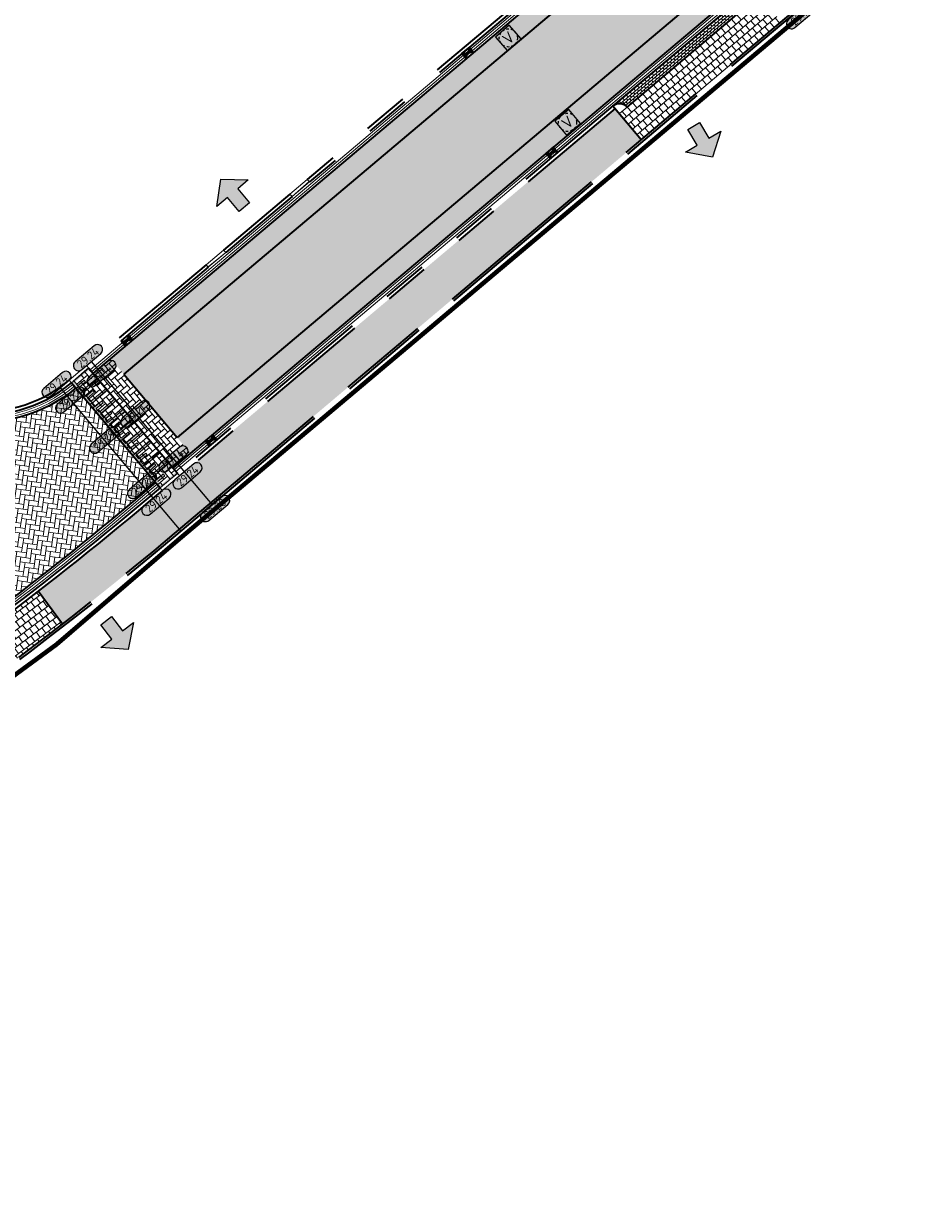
# Model space of a CAD drawing. Header units: metres. Extents: x 199937 to 201628, y 374508 to 375260.
# Tile 54 of 183: x 201358 to 201398, y 374707 to 374759. Entities that reach past the tile are written whole.
import ezdxf
from ezdxf.enums import TextEntityAlignment as Align

# ---------------------------------------------------------------- set-up
doc = ezdxf.new("R2010")
doc.units = ezdxf.units.M
for name, pattern in [('HIDDENX2', [0.75, 0.5, -0.25]), ('VH-OPSLUITBAND_100X200', [16, 8, -2, 4, -2]), ('VH-OPSLUITBAND_150X250', [24, 16, -2, 4, -2]), ('VH-TROTTOIRBAND_130-150', [15, 5, -2, 2, -2, 2, -2]), ('XX-PROJECTGRENS', [18, 12, -3, 0, -3])]:
    doc.linetypes.add(name, pattern=pattern)
doc.layers.add('000___INRIT-PIJL', color=252, linetype='Continuous')
for name, color, linetype, lineweight in [('031___CL_DREMPEL TALUD', 250, 'Continuous', 18), ('B-WE-RI-VWA_RIOOLPUT_VALPUT-S', 20, 'Continuous', 25), ('N-WE-OG-HOOGTELIJN-G', 7, 'Continuous', 25), ('N-WE-RI-KOLK-S', 7, 'Continuous', 25), ('N-WE-VH-DREMPEL-G', 30, 'Continuous', 35), ('N-WE-VH-DWARSHELLING-S', 7, 'Continuous', 25), ('N-WE-VH-GOOT-G', 170, 'Continuous', 35), ('N-WE-VH-KANTOPSLUITING_OPSLUITBAND_100X200-G', 150, 'VH-OPSLUITBAND_100X200', 35), ('N-WE-VH-KANTOPSLUITING_OPSLUITBAND_150X250-G', 150, 'VH-OPSLUITBAND_150X250', 35), ('N-WE-VH-KANTOPSLUITING_TROTTOIRBAND_130 150-G', 210, 'VH-TROTTOIRBAND_130-150', 35), ('N-WE-VH-KANTOPSLUITING_TROTTOIRBAND_130 150_250_HOEKBLOK-S', 210, 'Continuous', 25), ('N-WE-VH-KANTOPSLUITING_TROTTOIRBAND_130 150_250_INRITVERLOOPBAND-G', 210, 'VH-TROTTOIRBAND_130-150', 35), ('N-WE-VH-KANTOPSLUITING_TROTTOIRBAND_130 150_250_INRITVERLOOPBAND-S', 210, 'Continuous', 25), ('N-WE-VH-KANTOPSLUITING_VERLOOPBAND-S', 251, 'Continuous', 25), ('N-WE-VH-KANTVERHARDING_STREKLAAG-G', 60, 'Continuous', 18), ('N-WE-VH-VERHARDING_BETONSTRAATSTEEN-G', 252, 'Continuous', 35), ('N-WE-VH-VERHARDING_TEGEL-A', 252, 'Continuous', 18), ('N-WE-VH-VERHARDING_TEGEL-G', 252, 'Continuous', 35), ('N-WE-VW-MARKERING-V', 7, 'Continuous', 18), ('X-XX-AL-HOOGTELABEL-S', 7, 'Continuous', 25)]:
    doc.layers.add(name, color=color, linetype=linetype, lineweight=lineweight)
doc.layers.add('N-WE-KG-GRENS_PROJECT-G', color=7, linetype='XX-PROJECTGRENS', lineweight=35, transparency=0.45)
for name, color, linetype, lineweight, true_color in [('N-WE-VH-VERHARDING_BETONSTRAATSTEEN_GRIJS-A', 7, 'Continuous', 18, 0xa6a6a6), ('N-WE-VH-VERHARDING_BETONSTRAATSTEEN_HEIDE-A', 7, 'Continuous', 0, 0x986657), ('N-WE-VH-VERHARDING_BETONSTRAATSTEEN_ROOD-A', 7, 'Continuous', 0, 0xa92c0a)]:
    doc.layers.add(name, color=color, linetype=linetype, lineweight=lineweight, true_color=true_color)
doc.styles.add('NLCS-ISO', font='NLCS-ISO.ttf')
doc.styles.add('NLCS-ISO-ANNOTATIEF-T18', font='NLCS-ISO.ttf', dxfattribs={"height": 1.8})
pattern_1 = [(130.46753786, (0, 0), (-0.2960560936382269, 0.02346890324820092), [0.63, -0.21]), (40.46753786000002, (-0.3195249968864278, -0.272587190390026), (-0.2960560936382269, 0.02346890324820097), [0.6299999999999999, -0.21])]

# ---------------------------------------------------------------- blocks, each defined once
blk = doc.blocks.new('*U272')
at = {"flags": 128}
for points in [[(-2.74999999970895, -0.0999999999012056), (-2.74999999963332, -0.4999999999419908)], [(-2.649999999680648, -0.4999999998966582), (-2.749999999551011, -0.4999999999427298)], [(-2.649999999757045, -0.09999999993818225), (-2.649999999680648, -0.4999999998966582)], [(-2.649999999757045, -0.09999999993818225), (-2.449999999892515, -0.09999999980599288)], [(-2.449999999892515, -0.09999999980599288), (-2.449999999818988, -0.9999999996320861)], [(-2.349999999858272, -0.0999999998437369), (-2.349999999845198, -0.9999999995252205)], [(-2.349999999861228, -0.100000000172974), (-2.149999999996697, -0.1000000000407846)], [(-2.149999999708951, -0.09999999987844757), (-2.14999999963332, -0.4999999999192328)], [(-2.049999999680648, -0.4999999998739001), (-2.149999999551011, -0.4999999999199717)], [(-2.049999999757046, -0.09999999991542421), (-2.049999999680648, -0.4999999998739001)], [(-2.049999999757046, -0.09999999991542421), (-1.849999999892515, -0.09999999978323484)], [(-1.849999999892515, -0.09999999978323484), (-1.849999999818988, -0.9999999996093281)], [(-1.749999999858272, -0.09999999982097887), (-1.749999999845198, -0.9999999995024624)], [(-1.749999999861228, -0.100000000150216), (-1.549999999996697, -0.1000000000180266)], [(-1.54999999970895, -0.09999999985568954), (-1.54999999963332, -0.4999999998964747)], [(-1.449999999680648, -0.4999999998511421), (-1.549999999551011, -0.4999999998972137)], [(-1.449999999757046, -0.09999999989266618), (-1.449999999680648, -0.4999999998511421)], [(-1.449999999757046, -0.09999999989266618), (-1.249999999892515, -0.09999999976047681)], [(-1.249999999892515, -0.09999999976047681), (-1.249999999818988, -0.99999999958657)], [(-1.149999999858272, -0.09999999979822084), (-1.149999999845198, -0.9999999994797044)], [(-1.149999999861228, -0.1000000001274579), (-0.9499999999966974, -0.09999999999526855)], [(-0.9499999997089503, -0.09999999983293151), (-0.9499999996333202, -0.4999999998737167)], [(-0.849999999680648, -0.4999999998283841), (-0.9499999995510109, -0.4999999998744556)], [(-0.8499999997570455, -0.09999999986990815), (-0.6499999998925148, -0.09999999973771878)], [(-0.8499999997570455, -0.09999999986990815), (-0.849999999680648, -0.4999999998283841)], [(-0.6499999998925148, -0.09999999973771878), (-0.6499999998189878, -0.999999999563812)], [(-0.5499999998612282, -0.1000000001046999), (-0.3499999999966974, -0.09999999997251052)], [(-0.5499999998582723, -0.09999999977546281), (-0.5499999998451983, -0.9999999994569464)], [(-0.3499999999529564, -0.09999999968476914), (-0.3499999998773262, -0.4999999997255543)], [(-0.249999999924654, -0.4999999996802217), (-0.3499999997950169, -0.4999999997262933)], [(-0.2500000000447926, -0.1000000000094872), (-0.05000000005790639, -0.1000000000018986)], [(-0.2500000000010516, -0.09999999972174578), (-0.249999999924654, -0.4999999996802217)], [(-0.05000000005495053, -0.09999999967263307), (-0.04999999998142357, -0.9999999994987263)], [(0.04999999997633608, -0.1000000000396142), (0.2499999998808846, -0.1000000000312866)], [(0.04999999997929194, -0.0999999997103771), (0.04999999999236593, -0.9999999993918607)], [(0.249999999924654, -0.09999999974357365), (0.2500000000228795, -0.4999999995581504)], [(0.3500000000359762, -0.4999999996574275), (0.2500000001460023, -0.4999999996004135)], [(0.3499999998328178, -0.1000000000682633), (0.5499999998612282, -0.1000000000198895)], [(0.3499999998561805, -0.09999999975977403), (0.3500000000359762, -0.4999999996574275)], [(0.549999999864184, -0.09999999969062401), (0.549999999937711, -0.9999999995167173)], [(0.6499999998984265, -0.09999999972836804), (0.6499999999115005, -0.9999999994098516)], [(0.6499999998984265, -0.09999999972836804), (0.849999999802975, -0.09999999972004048)], [(0.8499999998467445, -0.09999999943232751), (0.8499999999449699, -0.4999999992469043)], [(0.9499999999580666, -0.4999999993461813), (0.8500000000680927, -0.4999999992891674)], [(0.9499999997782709, -0.09999999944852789), (0.9499999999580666, -0.4999999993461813)], [(0.9499999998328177, -0.0999999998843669), (1.149999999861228, -0.09999999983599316)], [(1.149999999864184, -0.09999999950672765), (1.149999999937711, -0.9999999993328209)], [(1.249999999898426, -0.09999999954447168), (1.449999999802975, -0.09999999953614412)], [(1.249999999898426, -0.09999999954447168), (1.2499999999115, -0.9999999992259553)], [(1.449999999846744, -0.09999999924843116), (1.44999999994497, -0.499999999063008)], [(1.549999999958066, -0.499999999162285), (1.450000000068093, -0.499999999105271)], [(1.549999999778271, -0.09999999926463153), (1.549999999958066, -0.499999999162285)], [(1.549999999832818, -0.09999999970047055), (1.749999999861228, -0.0999999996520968)], [(1.749999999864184, -0.0999999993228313), (1.749999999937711, -0.9999999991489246)], [(1.849999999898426, -0.09999999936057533), (2.049999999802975, -0.09999999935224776)], [(1.849999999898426, -0.09999999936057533), (1.8499999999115, -0.9999999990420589)], [(2.049999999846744, -0.0999999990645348), (2.04999999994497, -0.4999999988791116)], [(2.149999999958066, -0.4999999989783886), (2.050000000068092, -0.4999999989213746)], [(2.149999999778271, -0.09999999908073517), (2.149999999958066, -0.4999999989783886)], [(2.149999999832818, -0.09999999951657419), (2.349999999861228, -0.09999999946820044)], [(2.349999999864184, -0.09999999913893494), (2.349999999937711, -0.9999999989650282)], [(2.449999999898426, -0.09999999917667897), (2.649999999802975, -0.09999999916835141)], [(2.449999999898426, -0.09999999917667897), (2.4499999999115, -0.9999999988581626)], [(2.649999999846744, -0.09999999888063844), (2.64999999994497, -0.4999999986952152)], [(2.749999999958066, -0.4999999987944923), (2.650000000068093, -0.4999999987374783)], [(2.749999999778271, -0.09999999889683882), (2.749999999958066, -0.4999999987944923)], [(-2.449999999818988, -0.9999999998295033), (-2.349999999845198, -0.9999999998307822)], [(-1.849999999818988, -0.9999999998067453), (-1.749999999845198, -0.9999999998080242)], [(-1.249999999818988, -0.9999999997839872), (-1.149999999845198, -0.9999999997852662)], [(-0.6499999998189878, -0.9999999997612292), (-0.5499999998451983, -0.9999999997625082)], [(-0.04999999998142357, -0.9999999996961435), (0.04999999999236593, -0.9999999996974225)], [(0.549999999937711, -0.9999999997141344), (0.6499999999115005, -0.9999999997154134)], [(1.149999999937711, -0.9999999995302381), (1.2499999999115, -0.9999999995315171)], [(1.749999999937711, -0.9999999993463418), (1.8499999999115, -0.9999999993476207)], [(2.349999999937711, -0.9999999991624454), (2.4499999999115, -0.9999999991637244)]]:
    blk.add_lwpolyline(points, dxfattribs=at)
blk = doc.blocks.new('inrit')
h = blk.add_hatch(color=256)
h.dxf.hatch_style = 1
h.paths.add_polyline_path([(0.3000000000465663, 1), (-0.300000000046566, 1), (-0.3000000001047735, 1.799999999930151), (-0.900000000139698, 1.799999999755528), (-2.328301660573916e-10, 2.599999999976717), (0.9000000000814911, 1.799999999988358), (0.2999999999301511, 1.799999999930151)])
at = {"color": 3, "flags": 128}
blk.add_lwpolyline([(0.3000000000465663, 1), (-0.300000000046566, 1), (-0.3000000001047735, 1.799999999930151), (-0.900000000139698, 1.799999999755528), (-2.328301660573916e-10, 2.599999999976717), (0.9000000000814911, 1.799999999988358), (0.2999999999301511, 1.799999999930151), (0.3000000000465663, 1)], dxfattribs=at)
blk = doc.blocks.new('SVH-VERLOOPBAND_TROTTOIRBAND 130 150X250 HD_OPSLUITBAND 150X250 HD_L1000_LINKS-MM')
at = {"linetype": 'Continuous', "lineweight": 0}
blk.add_lwpolyline([(0, 0), (-1000, 1.13686837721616e-13), (-1000, 150.0000000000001), (0, 150)], close=True, dxfattribs=at)
blk.add_lwpolyline([(0, 20), (-100, 20), (-900, 1.13686837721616e-13)], dxfattribs=at)
blk = doc.blocks.new('SVH-VERLOOPBAND_TROTTOIRBAND 130 150X250 HD_OPSLUITBAND 150X250 HD_L1000_RECHTS-MM')
at = {"linetype": 'Continuous', "lineweight": 0}
blk.add_lwpolyline([(0, 0), (1000, 1.13686837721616e-13), (1000, 150.0000000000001), (0, 150)], close=True, dxfattribs=at)
blk.add_lwpolyline([(0, 20), (100, 20), (900, 1.13686837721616e-13)], dxfattribs=at)
blk = doc.blocks.new('SVH-TROTTOIRBAND HOEKBLOK_130 150X250_R450_H90UITW_HD-MM')
at = {"linetype": 'Continuous', "lineweight": 0}
for q in [(450.0000000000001, 449.9999999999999), (0, 0)]:
    blk.add_line((8.266365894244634e-14, 450), q, dxfattribs=at)
for radius in [450, 430]:
    blk.add_arc((8.266365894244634e-14, 450), radius, 270, 0, dxfattribs=at)
blk = doc.blocks.new('*U283')
h = blk.add_hatch(color=253)
h.dxf.hatch_style = 1
edge = h.paths.add_edge_path()
edge.add_line((2.726055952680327, 1.132202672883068), (-2.726055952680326, 1.132202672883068))
edge.add_arc((-2.726055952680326, 0), 1.132202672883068, 90, 270)
edge.add_line((-2.726055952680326, -1.132202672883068), (2.726055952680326, -1.132202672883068))
edge.add_arc((2.726055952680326, 3.697785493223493e-32), 1.132202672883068, 270, 450)
blk.add_lwpolyline([(2.726055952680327, 1.132202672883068), (-2.726055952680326, 1.132202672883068, 0.9999999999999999), (-2.726055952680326, -1.132202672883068), (2.726055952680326, -1.132202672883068, 0.9999999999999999)], format="xyb", close=True)
at = {"style": 'NLCS-ISO-ANNOTATIEF-T18'}
blk.add_attdef('HGT', text='', height=1.8, dxfattribs=at).set_placement((-0.002853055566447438, -0.0004570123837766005), align=Align.MIDDLE_CENTER)
blk = doc.blocks.new('SVH-TROTTOIRBAND INRITVERLOOPBAND_130 150X250_LINKS_L1000_HD-MM')
at = {"linetype": 'Continuous', "lineweight": 0}
blk.add_line((0, 20), (1000, 1.13686837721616e-13), dxfattribs=at)
blk.add_lwpolyline([(0, 0), (1000, 1.13686837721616e-13), (1000, 150.0000000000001), (0, 150)], close=True, dxfattribs=at)
blk = doc.blocks.new('SVH-TROTTOIRBAND INRITVERLOOPBAND_130 150X250_RECHTS_L1000_HD-MM')
at = {"linetype": 'Continuous', "lineweight": 0}
blk.add_line((0, 20), (-1000, 1.13686837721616e-13), dxfattribs=at)
blk.add_lwpolyline([(0, 0), (-1000, 1.13686837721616e-13), (-1000, 150.0000000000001), (0, 150)], close=True, dxfattribs=at)
blk = doc.blocks.new('SRI-PUT_VALPUT-SO')
at = {"lineweight": -3, "flags": 128}
blk.add_lwpolyline([(-1.999999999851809, -2.00000000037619), (2.000000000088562, -2.000000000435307), (2.000000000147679, 1.99999999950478), (-2.00000000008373, 1.999999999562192)], close=True, dxfattribs=at)
at = {"linetype": 'HIDDENX2', "lineweight": -3, "ltscale": 0.25}
blk.add_circle((0, 0), 1.999999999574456, dxfattribs=at)
at = {"ltscale": 0.1, "style": 'NLCS-ISO'}
blk.add_text('V', height=2.5, dxfattribs=at).set_placement((-0.002795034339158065, -0.007140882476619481), align=Align.MIDDLE_CENTER)
blk = doc.blocks.new('*U587')
blk.add_solid([(0, 0), (2.722375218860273, 0.25), (5.444750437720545, 0)])
blk = doc.blocks.new('*U588')
blk.add_solid([(0, 0), (0, -0.25), (1.884309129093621, 0)])
blk = doc.blocks.new('N-SRI-KOLK_STRAAT_450X300-SO')
h = blk.add_hatch(color=256)
h.dxf.hatch_style = 1
h.paths.add_polyline_path([(-7.127631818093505e-14, 0.7499999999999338), (-1.125000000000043, 1.49999999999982), (-1.125000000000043, 4.75175454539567e-14)])
h.paths.add_polyline_path([(1.1249999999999, 4.75175454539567e-14), (1.1249999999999, 1.49999999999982), (-7.122080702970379e-14, 0.7499999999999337)])
for p, q in [((-1.125000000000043, 4.75175454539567e-14), (1.1249999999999, 1.49999999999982)), ((1.1249999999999, 4.75175454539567e-14), (-1.125000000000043, 1.49999999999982))]:
    blk.add_line(p, q)
at = {"flags": 128}
blk.add_lwpolyline([(-1.125000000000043, 4.75175454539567e-14), (1.1249999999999, 4.75175454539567e-14), (1.1249999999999, 1.49999999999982), (-1.125000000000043, 1.49999999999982)], close=True, dxfattribs=at)

msp = doc.modelspace()

# ---------------------------------------------------------------- hatches: boundary and pattern name
at = {"layer": 'N-WE-VH-VERHARDING_BETONSTRAATSTEEN_GRIJS-A'}
h = msp.add_hatch(dxfattribs=at)
h.set_pattern_fill('AVH-GRI_BSS_KEIFRMT_HALFST-SO', color=256, angle=130.14323266, pattern_type=2)
h.set_pattern_definition([(130.14323266, (201384.8940303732, 374754.9739625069), (-0.1479592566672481, 0.01257212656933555), [0.105, -0.105]), (220.14323266, (201384.8940303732, 374754.9739625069), (0.06769356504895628, -0.08026569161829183), [])])
h.paths.add_polyline_path([(201390.3583634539, 374759.5824095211, -0.4142135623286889), (201390.4122439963, 374760.2165206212), (201384.2599192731, 374755.0278430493, -0.4142135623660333), (201384.8940303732, 374754.9739625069)])
at = {"layer": 'N-WE-VH-VERHARDING_BETONSTRAATSTEEN_HEIDE-A', "true_color": 0x986657}
h = msp.add_hatch(dxfattribs=at)
h.set_pattern_fill('AVH-HEI_BSS_KEIFRMT_KEPER-SO', color=25, scale=2, angle=130.46753786, pattern_type=2)
h.set_pattern_definition(pattern_1)
h.paths.add_polyline_path([(201400.524296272, 374775.0823947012, 0.01120450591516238), (201413.7272177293, 374786.7080059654), (201413.722805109, 374786.7126856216), (201413.1097363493, 374787.3628551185, -0.01119809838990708), (201399.9444389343, 374775.7707011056), (201362.1632845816, 374743.9072613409), (201362.7435151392, 374743.2192696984)])
h = msp.add_hatch(dxfattribs=at)
h.set_pattern_fill('AVH-HEI_BSS_KEIFRMT_KEPER-SO', color=25, scale=2, angle=130.46753786, pattern_type=2)
h.set_pattern_definition(pattern_1)
h.paths.add_polyline_path([(201403.4524215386, 374771.6066437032, 0.01123633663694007), (201416.8453245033, 374783.4012024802), (201416.2278440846, 374784.0560506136, -0.01123007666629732), (201402.8725620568, 374772.2949482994), (201365.0932880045, 374740.4330943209), (201365.6735185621, 374739.7451026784)])
h = msp.add_hatch(dxfattribs=at)
h.set_pattern_fill('AVH-HEI_BSS_KEIFRMT_KEPER-SO', color=25, scale=2, angle=130.46753786, pattern_type=2)
h.set_pattern_definition(pattern_1)
h.paths.add_polyline_path([(201362.1632845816, 374743.9072613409), (201361.3988494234, 374743.2625607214), (201364.9090834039, 374739.1004020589), (201365.6735185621, 374739.7451026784)])
at = {"layer": 'N-WE-VH-VERHARDING_BETONSTRAATSTEEN_ROOD-A'}
h = msp.add_hatch(dxfattribs=at)
h.set_pattern_fill('AVH-ROO_BSS_KEIFRMT_KEPER-SO', color=36, scale=2, angle=85.46753786, pattern_type=2)
h.set_pattern_definition([(85.46753786, (201365.0932880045, 374740.4330943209), (-0.1927482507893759, 0.2259382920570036), [0.63, -0.21]), (355.46753786, (201364.6746014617, 374740.4662843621), (-0.1927482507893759, 0.2259382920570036), [0.63, -0.21])])
h.paths.add_polyline_path([(201416.2278440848, 374784.0560506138), (201416.1925619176, 374784.0934679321), (201413.7272177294, 374786.7080059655, -0.01120450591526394), (201400.5242962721, 374775.0823947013), (201362.743515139, 374743.2192696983), (201362.7901754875, 374743.1639435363), (201365.0932880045, 374740.4330943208), (201402.8725620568, 374772.2949482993, 0.01123007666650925)])
h = msp.add_hatch(dxfattribs=at)
h.set_pattern_fill('AVH-ROO_BSS_KEIFRMT_KEPER-SO', color=36, scale=2, angle=81.80090487, pattern_type=2)
h.set_pattern_definition([(81.80090487, (0, 0), (-0.1779046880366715, 0.2378022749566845), [0.63, -0.21]), (351.80090487, (-0.415706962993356, 0.05989758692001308), (-0.1779046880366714, 0.2378022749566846), [0.6299999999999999, -0.21])])
edge = h.paths.add_edge_path()
edge.add_line((201363.522170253, 374737.9307230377), (201364.1446482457, 374738.4557014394))
edge.add_line((201364.1446482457, 374738.4557014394), (201360.6344142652, 374742.6178601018))
edge.add_arc((201356.572800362, 374747.4338015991), 6.300000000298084, 210.1888498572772, 310.1432326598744, ccw=False)
edge.add_line((201351.127252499, 374744.2658356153), (201346.9010485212, 374741.8072270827))
edge.add_line((201346.9010485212, 374741.8072270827), (201347.9201424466, 374740.0554643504))
edge.add_arc((201342.4745945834, 374736.8874983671), 6.300000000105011, -56.92450266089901, 30.188849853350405, ccw=False)
edge.add_line((201345.9127796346, 374731.6083996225), (201348.8937026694, 374727.0461608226))
edge.add_arc((201267.0104875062, 374852.3666662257), 149.6999999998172, 303.1602153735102, 310.143232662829)
h = msp.add_hatch(dxfattribs=at)
h.set_pattern_fill('AVH-ROO_BSS_KEIFRMT_KEPER-SO', color=36, scale=2, angle=130.47, pattern_type=2)
h.set_pattern_definition([(130.47, (201109.114271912, 374903.0265801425), (-0.2960571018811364, 0.02345618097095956), [0.63, -0.21]), (40.46999999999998, (201108.7947586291, 374902.7539792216), (-0.2960571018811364, 0.02345618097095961), [0.63, -0.21])])
h.paths.add_polyline_path([(201364.3380584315, 374738.2263708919), (201360.4410040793, 374742.8471906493), (201361.2054392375, 374743.4918912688), (201365.1024935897, 374738.8710715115)])
at = {"layer": 'N-WE-VH-VERHARDING_TEGEL-A'}
h = msp.add_hatch(dxfattribs=at)
h.set_pattern_fill('AVH-TEGEL_300X300_HALFST-SO', color=256, angle=130.14323266, pattern_type=2)
h.set_pattern_definition([(130.14323266, (201384.550034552, 374754.6838472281), (-0.3080754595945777, 0.1326254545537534), [0.3, -0.3]), (220.14323266, (201384.550034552, 374754.6838472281), (0.1934101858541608, -0.2293305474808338), [])])
h.paths.add_polyline_path([(201391.6694102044, 374758.7258720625), (201390.7023592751, 374759.8725247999), (201390.3583634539, 374759.5824095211), (201384.8940303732, 374754.9739625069), (201384.550034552, 374754.6838472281), (201385.5170854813, 374753.5371944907)])
h = msp.add_hatch(dxfattribs=at)
h.set_pattern_fill('AVH-TEGEL_300X300_HALFST-SO', color=256, scale=5, angle=39.8044501, pattern_type=2)
h.set_pattern_definition([(39.8044501, (201324.2607280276, 374708.3205235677), (0.1344447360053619, 0.307285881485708), [0.3, -0.3]), (129.8044501, (201324.2607280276, 374708.3205235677), (-0.2304701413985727, -0.1920508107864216), [])])
edge = h.paths.add_edge_path()
edge.add_line((201358.9791060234, 374733.6788584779), (201360.0531905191, 374732.2339982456))
edge.add_arc((201267.0104874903, 374852.3666662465), 151.9500000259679, 307.7577676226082, 310.1432326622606)
edge.add_line((201364.9727466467, 374736.2107439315), (201385.5170854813, 374753.5371944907))
edge.add_line((201385.5170854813, 374753.5371944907), (201384.3566243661, 374754.9131777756))
edge.add_line((201384.3566243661, 374754.9131777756), (201363.8122855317, 374737.5867272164))
edge.add_arc((201267.0104875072, 374852.3666662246), 150.1499999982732, 307.77133125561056, 310.1432326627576, ccw=False)
h = msp.add_hatch(dxfattribs=at)
h.set_pattern_fill('AVH-TEGEL_300X300_HALFST-SO', color=256, angle=126.7, pattern_type=2)
h.set_pattern_definition([(126.7, (201324.2607280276, 374708.3205235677), (-0.2995538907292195, 0.150888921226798), [0.2999999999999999, -0.2999999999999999]), (216.7, (201324.2607280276, 374708.3205235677), (0.1792875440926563, -0.2405326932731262), [])])
h.paths.add_polyline_path([(201358.9791060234, 374733.6788584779, -0.004995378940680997), (201356.5893624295, 374731.8650161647), (201357.663235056, 374730.4204409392, 0.004936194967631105), (201360.0531905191, 374732.2339982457)])
at = {"layer": 'N-WE-VW-MARKERING-V'}
h = msp.add_hatch(color=256, dxfattribs=at)
h.dxf.hatch_style = 1
h.paths.add_polyline_path([(201362.6105736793, 374741.0502398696), (201362.5461036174, 374741.1266833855), (201362.2403295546, 374740.8688031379), (201362.1113894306, 374741.0216901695), (201362.7993810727, 374741.6019207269), (201362.7349110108, 374741.6783642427), (201362.0469193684, 374741.0981336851), (201361.9179792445, 374741.2510207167), (201362.2237533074, 374741.5089009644), (201362.1592832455, 374741.5853444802), (201361.8535091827, 374741.3274642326), (201361.7245690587, 374741.4803512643), (201362.4125607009, 374742.0605818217), (201362.3480906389, 374742.1370253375), (201361.6600989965, 374741.55679478), (201361.5311588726, 374741.7096818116), (201361.8369329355, 374741.9675620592), (201361.7724628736, 374742.0440055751), (201361.4666888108, 374741.7861253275), (201361.3377486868, 374741.9390123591), (201362.025740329, 374742.5192429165), (201361.961270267, 374742.5956864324), (201361.2732786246, 374742.0154558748), (201361.1443385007, 374742.1683429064), (201361.4501125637, 374742.426223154), (201361.3856425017, 374742.5026666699), (201361.0798684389, 374742.2447864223), (201360.950928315, 374742.397673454), (201361.6389199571, 374742.9779040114), (201361.5744498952, 374743.0543475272), (201360.8864582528, 374742.4741169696), (201360.7575181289, 374742.6270040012), (201361.0632921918, 374742.8848842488), (201360.9988221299, 374742.9613277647), (201360.6930480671, 374742.7034475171), (201360.5641079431, 374742.8563345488), (201361.2520995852, 374743.4365651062), (201361.2054392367, 374743.4918912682), (201360.4410040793, 374742.8471906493), (201364.3380584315, 374738.2263708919), (201365.1024935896, 374738.8710715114), (201365.0558332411, 374738.9263976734), (201364.367841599, 374738.346167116), (201364.2389014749, 374738.4990541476), (201364.544675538, 374738.7569343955), (201364.4802054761, 374738.8333779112), (201364.1744314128, 374738.5754976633), (201364.0454912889, 374738.7283846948), (201364.7334829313, 374739.3086152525), (201364.6690128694, 374739.3850587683), (201363.9810212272, 374738.8048282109), (201363.8520811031, 374738.9577152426), (201364.1578551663, 374739.2155954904), (201364.0933851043, 374739.2920390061), (201363.7876110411, 374739.0341587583), (201363.6586709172, 374739.1870457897), (201364.3466625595, 374739.7672763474), (201364.2821924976, 374739.8437198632), (201363.5942008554, 374739.2634893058), (201363.4652607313, 374739.4163763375), (201363.7710347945, 374739.6742565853), (201363.7065647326, 374739.7507001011), (201363.4007906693, 374739.4928198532), (201363.2718505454, 374739.6457068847), (201363.9598421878, 374740.2259374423), (201363.8953721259, 374740.3023809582), (201363.2073804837, 374739.7221504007), (201363.0784403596, 374739.8750374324), (201363.3842144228, 374740.1329176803), (201363.3197443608, 374740.209361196), (201363.0139702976, 374739.9514809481), (201362.8850301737, 374740.1043679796), (201363.5730218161, 374740.6845985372), (201363.5085517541, 374740.7610420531), (201362.820560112, 374740.1808114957), (201362.691619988, 374740.3336985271), (201362.9973940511, 374740.5915787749), (201362.9329239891, 374740.6680222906), (201362.6271499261, 374740.410142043), (201362.4982098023, 374740.5630290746), (201363.1862014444, 374741.1432596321), (201363.1217313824, 374741.2197031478), (201362.4337397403, 374740.6394725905), (201362.3047996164, 374740.792359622)])

# ---------------------------------------------------------------- linework, layer by layer
at = {"layer": 'N-WE-KG-GRENS_PROJECT-G', "const_width": 0.2}
msp.add_lwpolyline([(201402.4598047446, 374767.3407086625), (201365.1921875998, 374735.9809668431, -0.05789403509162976), (201347.9466027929, 374723.3437647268), (201324.5626206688, 374708.137102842, 0.2931841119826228), (201322.8609749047, 374702.4301724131), (201355.0365762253, 374635.5525639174), (201353.4536982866, 374634.7321157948), (201363.0701650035, 374614.9058386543), (201355.0168058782, 374611.3113922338), (201314.2756100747, 374696.3953897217, 0.3688230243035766), (201308.1539999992, 374697.6950000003), (201289.9872137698, 374686.0641628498, -0.03908610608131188)], format="xyb", dxfattribs=at)
at = {"layer": 'N-WE-OG-HOOGTELIJN-G'}
for points in [[(201361.3125906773, 374743.7784827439), (201366.627986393, 374737.4759056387)], [(201359.9366073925, 374742.6180216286), (201365.2520031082, 374736.3154445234)]]:
    msp.add_lwpolyline(points, dxfattribs=at)
at = {"layer": 'N-WE-VH-DREMPEL-G'}
for points in [[(201361.2054392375, 374743.4918912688), (201365.1024935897, 374738.8710715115)], [(201360.4410040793, 374742.8471906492), (201364.3380584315, 374738.2263708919)]]:
    msp.add_lwpolyline(points, dxfattribs=at)
at = {"layer": 'N-WE-VH-GOOT-G'}
for points in [[(201413.8446536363, 374788.0410966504), (201413.4948463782, 374787.718046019, -0.01153254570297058), (201399.9444389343, 374775.7707011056), (201361.3988494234, 374743.2625607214)], [(201417.5801909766, 374784.0794979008), (201417.1889401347, 374783.71817369, -0.01153067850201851), (201403.4524215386, 374771.6066437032), (201364.9090834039, 374739.1004020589)], [(201360.6344142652, 374742.6178601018, -0.4660653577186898), (201351.127252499, 374744.2658356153)], [(201364.1446482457, 374738.4557014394), (201363.522170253, 374737.9307230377, -0.03047859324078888), (201348.8937026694, 374727.0461608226, -0.03047859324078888)]]:
    msp.add_lwpolyline(points, format="xyb", dxfattribs=at)
at = {"layer": 'N-WE-VH-KANTOPSLUITING_OPSLUITBAND_100X200-G'}
for points in [[(201354.4711253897, 374635.5437827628), (201322.4843430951, 374701.9610366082, -0.3770926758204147), (201324.2607280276, 374708.3205235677), (201349.9268229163, 374725.0337018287, 0.03086709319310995), (201364.972746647, 374736.2107439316), (201404.9020720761, 374769.8858837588, 0.0115299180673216), (201418.7154571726, 374782.0652230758), (201437.23200691, 374799.1654488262, -0.002620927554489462), (201470.1070218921, 374829.3656317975, -0.008043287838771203), (201490.7480674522, 374847.0008350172), (201500.315916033, 374855.027343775, -0.04418964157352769), (201510.8810093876, 374862.4066946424), (201510.9591788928, 374862.4515941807), (201514.5648008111, 374864.4686794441), (201520.2566502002, 374867.1399796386), (201530.617597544, 374871.9184724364)], [(201354.5612212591, 374635.5871732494), (201322.5744389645, 374702.0044270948, -0.3770926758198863), (201324.3152961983, 374708.236724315), (201349.981391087, 374724.9499025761, 0.03086709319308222), (201365.0372167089, 374736.1343004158), (201404.9665010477, 374769.8094055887, 0.01152988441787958), (201418.7833038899, 374781.9917600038), (201437.299947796, 374799.0920727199, -0.002620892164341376), (201470.1737437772, 374829.2911420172, -0.008043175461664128), (201490.8120664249, 374846.9239958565), (201500.3801860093, 374854.9507319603, -0.04418964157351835), (201510.9308165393, 374862.3199810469), (201511.0084952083, 374862.3645986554), (201514.6105128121, 374864.3796675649), (201520.2988338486, 374867.049311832), (201530.6594781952, 374871.8276648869)]]:
    msp.add_lwpolyline(points, format="xyb", dxfattribs=at)
at = {"layer": 'N-WE-VH-KANTOPSLUITING_OPSLUITBAND_150X250-G'}
for points in [[(201360.4410040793, 374742.8471906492, -0.4660653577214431), (201351.386564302, 374744.4166911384), (201350.8837125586, 374745.281063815)], [(201360.3442989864, 374742.961855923, -0.4660653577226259), (201351.5162202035, 374744.4921188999), (201351.0133684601, 374745.3564915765)]]:
    msp.add_lwpolyline(points, format="xyb", dxfattribs=at)
at = {"layer": 'N-WE-VH-KANTOPSLUITING_OPSLUITBAND_150X250-G', "linetype": 'Continuous'}
for points in [[(201364.3380584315, 374738.2263708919), (201363.7155804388, 374737.7013924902, -0.03047859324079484), (201349.057797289, 374726.7950175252)], [(201364.4347635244, 374738.1117056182), (201363.8122855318, 374737.5867272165, -0.0304789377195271), (201349.1396715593, 374726.6693328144)]]:
    msp.add_lwpolyline(points, format="xyb", dxfattribs=at)
at = {"layer": 'N-WE-VH-KANTOPSLUITING_TROTTOIRBAND_130 150-G'}
for points in [[(201380.3511585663, 374759.8350133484), (201370.8159248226, 374751.7932964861)], [(201380.4478636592, 374759.7203480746), (201370.9126299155, 374751.6786312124)], [(201384.2599192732, 374755.0278430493), (201365.1024935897, 374738.8710715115)], [(201384.3566243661, 374754.9131777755), (201365.1991986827, 374738.7564062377)], [(201366.3649760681, 374748.0395060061), (201361.1087341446, 374743.6065565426)], [(201366.461681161, 374747.9248407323), (201361.2054392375, 374743.4918912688)]]:
    msp.add_lwpolyline(points, dxfattribs=at)
at = {"layer": 'N-WE-VH-KANTOPSLUITING_TROTTOIRBAND_130 150_250_INRITVERLOOPBAND-G'}
for points in [[(201370.0514896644, 374751.1485958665), (201367.1294112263, 374748.6842066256)], [(201370.1481947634, 374751.033930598), (201367.2261163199, 374748.5695413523)]]:
    msp.add_lwpolyline(points, dxfattribs=at)
at = {"layer": 'N-WE-VH-KANTVERHARDING_STREKLAAG-G'}
for points in [[(201413.7074375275, 374788.1866165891), (201413.3591559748, 374787.8649749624, -0.01153261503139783), (201399.8155818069, 374775.923658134), (201361.2699092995, 374743.415447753)], [(201413.7760455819, 374788.1138566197), (201413.4270011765, 374787.7915104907, -0.01153258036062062), (201399.880010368, 374775.8471796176), (201361.3343793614, 374743.3390042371)], [(201417.648799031, 374784.0067379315), (201417.2567853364, 374783.6447092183, -0.01153064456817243), (201403.5168503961, 374771.5301654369), (201364.9735534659, 374739.0239585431)], [(201417.7174070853, 374783.9339779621), (201417.3246305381, 374783.5712447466, -0.01153061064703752), (201403.5812792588, 374771.4536871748), (201365.0380235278, 374738.9475150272)], [(201360.5699442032, 374742.6943036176, -0.4660653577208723), (201351.2136897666, 374744.3161207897)], [(201360.5054741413, 374742.7707471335, -0.4660653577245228), (201351.3001270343, 374744.366405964)], [(201364.2091183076, 374738.3792579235), (201363.5866403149, 374737.8542795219, -0.03047859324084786), (201348.9484008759, 374726.9624463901, -0.03047859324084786)], [(201364.2735883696, 374738.3028144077), (201363.6511103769, 374737.777836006, -0.030478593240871), (201349.0030990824, 374726.8787319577, -0.030478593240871)]]:
    msp.add_lwpolyline(points, format="xyb", dxfattribs=at)
at = {"layer": 'N-WE-VH-VERHARDING_BETONSTRAATSTEEN-G'}
for points in [[(201413.7272177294, 374786.7080059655, -0.01120450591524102), (201400.524296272, 374775.0823947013), (201362.7435151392, 374743.2192696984)], [(201416.2278440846, 374784.0560506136, -0.01123007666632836), (201402.8725620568, 374772.2949482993), (201365.0932880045, 374740.4330943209)]]:
    msp.add_lwpolyline(points, format="xyb", dxfattribs=at)
msp.add_lwpolyline([(201384.2599192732, 374755.0278430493, -0.414213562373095), (201384.8940303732, 374754.9739625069), (201390.3583634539, 374759.5824095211, -0.4142135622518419), (201390.4122439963, 374760.2165206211)], format="xyb", close=True, dxfattribs=at)
msp.add_lwpolyline([(201362.7435151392, 374743.2192696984), (201365.0932880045, 374740.4330943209)], dxfattribs=at)
at = {"layer": 'N-WE-VH-VERHARDING_TEGEL-G'}
for points in [[(201384.2599192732, 374755.0278430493), (201385.5170854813, 374753.5371944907)], [(201360.0531905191, 374732.2339982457), (201358.9791060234, 374733.6788584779)]]:
    msp.add_lwpolyline(points, dxfattribs=at)

# ---------------------------------------------------------------- block references
at = {"layer": '000___INRIT-PIJL'}
for p, rotation in [((201387.3069234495, 374754.9985219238, 29.1567803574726), 210.9196191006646), ((201368.6880957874, 374749.8099661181, 29.10201848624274), 40.15149420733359), ((201361.36, 374733.178), 217.3781667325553)]:
    msp.add_blockref('inrit', p, dxfattribs=dict(at, rotation=rotation))
at = {"layer": '031___CL_DREMPEL TALUD', "rotation": 130.1432326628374}
msp.add_blockref('*U272', (201362.3895312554, 374740.5367807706), dxfattribs=at)
at = {"layer": 'B-WE-RI-VWA_RIOOLPUT_VALPUT-S', "xscale": 0.2, "yscale": 0.2, "zscale": 0.2}
for p, rotation in [((201379.6629110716, 374758.0138735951, 29.07255588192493), 41.04804419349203), ((201382.2669638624, 374754.3022212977, 29.07255588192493), 40.0396141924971)]:
    msp.add_blockref('SRI-PUT_VALPUT-SO', p, dxfattribs=dict(at, rotation=rotation))
at = {"layer": 'N-WE-RI-KOLK-S', "xscale": 0.2, "yscale": 0.2, "zscale": 0.2}
for p, rotation in [((201377.7764421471, 374757.4673550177), 220.1432326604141), ((201381.6734964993, 374752.8465352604), 40.14323266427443), ((201362.7778588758, 374744.8180206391), 220.1432326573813), ((201366.674913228, 374740.1972008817), 40.14323266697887)]:
    msp.add_blockref('N-SRI-KOLK_STRAAT_450X300-SO', p, dxfattribs=dict(at, rotation=rotation))
at = {"layer": 'N-WE-VH-DWARSHELLING-S'}
for name, p, rotation in [('*U587', (201362.6517137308, 374744.3191871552), 310.1432326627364), ('*U588', (201367.6668565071, 374738.3725821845), 130.1432326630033)]:
    msp.add_blockref(name, p, dxfattribs=dict(at, rotation=rotation))
at = {"layer": 'N-WE-VH-KANTOPSLUITING_TROTTOIRBAND_130 150_250_HOEKBLOK-S', "xscale": 0.001, "yscale": 0.001, "zscale": 0.001, "rotation": 130.1432326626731}
msp.add_blockref('SVH-TROTTOIRBAND HOEKBLOK_130 150X250_R450_H90UITW_HD-MM', (201384.8940303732, 374754.9739625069), dxfattribs=at)
at = {"layer": 'N-WE-VH-KANTOPSLUITING_TROTTOIRBAND_130 150_250_INRITVERLOOPBAND-S'}
for name, p, xscale, yscale, zscale, rotation in [('SVH-TROTTOIRBAND INRITVERLOOPBAND_130 150X250_RECHTS_L1000_HD-MM', (201370.9126299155, 374751.6786312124), 0.0009999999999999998, 0.0009999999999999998, 0.0009999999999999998, 40.14323267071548), ('SVH-TROTTOIRBAND INRITVERLOOPBAND_130 150X250_LINKS_L1000_HD-MM', (201366.461681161, 374747.9248407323), 0.001, 0.001, 0.001, 40.14323266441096)]:
    msp.add_blockref(name, p, dxfattribs=dict(at, xscale=xscale, yscale=yscale, zscale=zscale, rotation=rotation))
at = {"layer": 'N-WE-VH-KANTOPSLUITING_VERLOOPBAND-S', "xscale": 0.001, "yscale": 0.001, "zscale": 0.001}
for name, p, rotation in [('SVH-VERLOOPBAND_TROTTOIRBAND 130 150X250 HD_OPSLUITBAND 150X250 HD_L1000_LINKS-MM', (201361.2054392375, 374743.4918912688), 40.14323266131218), ('SVH-VERLOOPBAND_TROTTOIRBAND 130 150X250 HD_OPSLUITBAND 150X250 HD_L1000_RECHTS-MM', (201365.1024935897, 374738.8710715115), 220.1432326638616)]:
    msp.add_blockref(name, p, dxfattribs=dict(at, rotation=rotation))
at = {"layer": 'X-XX-AL-HOOGTELABEL-S', "xscale": 0.2, "yscale": 0.2, "zscale": 0.2}
for p, rotation, values in [((201392.5393640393, 374758.9929128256), 40.14323266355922, {'HGT': '29.12'}), ((201361.1666043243, 374743.9515818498), 40.14323266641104, {'HGT': '29.24'}), ((201361.7579686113, 374743.2503887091), 40.14323266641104, {'HGT': '29.14'}), ((201359.781650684, 374742.7772503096), 40.14323266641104, {'HGT': '29.24'}), ((201360.3819853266, 374742.0899275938), 40.14323266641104, {'HGT': '29.22'}), ((201363.2528364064, 374741.4778923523), 40.14323266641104, {'HGT': '29.21'}), ((201361.8768531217, 374740.3174312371), 40.14323266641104, {'HGT': '29.29'}), ((201364.9267840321, 374739.4930572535), 40.14323266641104, {'HGT': '29.14'}), ((201365.5470973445, 374738.7535936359), 40.14323266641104, {'HGT': '29.24'}), ((201363.5508007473, 374738.3325961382), 40.14323266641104, {'HGT': '29.22'}), ((201364.1730582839, 374737.5947722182), 40.14323266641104, {'HGT': '29.24'}), ((201366.7616135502, 374737.3135160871, 29.3648677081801), 40.14323266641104, {'HGT': '29.28'})]:
    msp.add_blockref('*U283', p, dxfattribs=dict(at, rotation=rotation)).add_auto_attribs(values)

doc.saveas('drawing.dxf')
